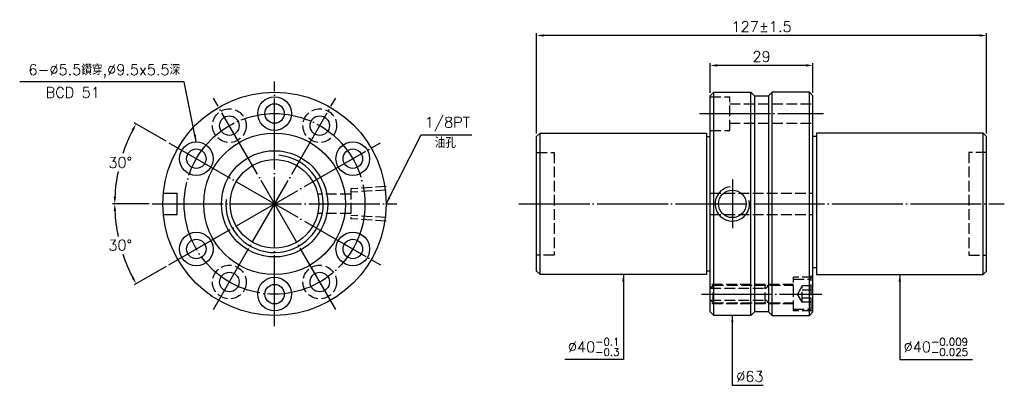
# Model space of a CAD drawing. Header units: millimetres. Extents: x 1865 to 2143, y -268 to -164.
import ezdxf

# ---------------------------------------------------------------- set-up
doc = ezdxf.new("R2010")
doc.units = ezdxf.units.MM
doc.linetypes.add('CENTER', pattern=[22, 20, -1, 0, -1])
doc.linetypes.add('DASHED', pattern=[4, 3, -1])
for name, color, linetype in [('DDVIEW', 7, 'Continuous'), ('NT', 7, 'Continuous'), ('NT-DIM', 2, 'Continuous')]:
    doc.layers.add(name, color=color, linetype=linetype)
doc.styles.get("Standard").update_dxf_attribs({"font": 'simplex.shx', "bigfont": 'chineset.shx'})
doc.dimstyles.new('ISO-25', dxfattribs={"dimtxt": 3, "dimasz": 2, "dimexe": 0.646, "dimexo": 0.862, "dimgap": 1, "dimtad": 1, "dimdec": 3, "dimdsep": 46, "dimtxsty": 'Standard', "dimcen": 1.5, "dimclrd": 256, "dimclre": 256, "dimclrt": 256, "dimazin": 2, "dimtfac": 1, "dimtdec": 3, "dimtmove": 0, "dimatfit": 3, "dimfxl": 0, "dimtolj": 1, "dimlwd": -1, "dimlwe": -1, "dimarcsym": 0})

# ---------------------------------------------------------------- blocks, each defined once
blk = doc.blocks.new('*D4')
at = {"layer": 'Defpoints', "color": 0}
for p in [(2011.23, -168.79), (2011.23, -197.33), (2138.23, -197.33)]:
    blk.add_point(p, dxfattribs=at)
at = {"layer": 'NT-DIM'}
for p, q in [((2011.23, -196.46), (2011.23, -168.14)), ((2136.23, -168.79), (2013.23, -168.79)), ((2138.23, -196.46), (2138.23, -168.14))]:
    blk.add_line(p, q, dxfattribs=at)
for points in [[(2013.23, -168.46), (2013.23, -169.12), (2011.23, -168.79)], [(2136.23, -168.46), (2136.23, -169.12), (2138.23, -168.79)]]:
    blk.add_solid(points, dxfattribs=at)
at = {"layer": 'NT-DIM', "insert": (2074.73, -166.29), "char_height": 3, "attachment_point": 5}
blk.add_mtext('\\A1;127%%P1.5', dxfattribs=at)
blk = doc.blocks.new('*D1')
at = {"layer": 'Defpoints', "color": 0}
for p in [(1907.41, -199.08), (1894.9, -200.9), (1902.79, -216.33), (1971.79, -216.33), (1967.17, -233.58)]:
    blk.add_point(p, dxfattribs=at)
at = {"layer": 'NT-DIM'}
for p, q in [((1906.67, -198.64), (1897.66, -193.45)), ((1901.93, -216.33), (1891.53, -216.33))]:
    blk.add_line(p, q, dxfattribs=at)
for start, end in [(152.5403, 161.6672), (168.278, 177.4597)]:
    blk.add_arc((1937.29, -216.33), 45.11, start, end, dxfattribs=at)
for points in [[(1896.97, -195.36), (1897.55, -195.68), (1898.22, -193.77)], [(1892.56, -214.33), (1891.89, -214.32), (1892.18, -216.33)]]:
    blk.add_solid(points, dxfattribs=at)
at = {"layer": 'NT-DIM', "insert": (1893.72, -204.65), "char_height": 3, "attachment_point": 5, "rotation": 1}
blk.add_mtext('\\A1;30°', dxfattribs=at)
blk = doc.blocks.new('*D2')
at = {"layer": 'Defpoints', "color": 0}
for p in [(1967.17, -199.08), (1902.79, -216.33), (1971.79, -216.33), (1892.86, -224.16), (1907.41, -233.58)]:
    blk.add_point(p, dxfattribs=at)
at = {"layer": 'NT-DIM'}
for p, q in [((1901.93, -216.33), (1891.53, -216.33)), ((1906.67, -234.01), (1897.66, -239.2))]:
    blk.add_line(p, q, dxfattribs=at)
for start, end in [(182.5403, 191.7489), (198.2978, 207.4597)]:
    blk.add_arc((1937.29, -216.33), 45.11, start, end, dxfattribs=at)
for points in [[(1891.89, -218.33), (1892.56, -218.32), (1892.18, -216.33)], [(1897.55, -236.97), (1896.97, -237.29), (1898.22, -238.88)]]:
    blk.add_solid(points, dxfattribs=at)
at = {"layer": 'NT-DIM', "insert": (1893.72, -228), "char_height": 3, "attachment_point": 5, "rotation": 1}
blk.add_mtext('\\A1;30°', dxfattribs=at)
blk = doc.blocks.new('*D3')
at = {"layer": 'Defpoints', "color": 0}
for p in [(2060.23, -177.23), (2060.23, -185.83), (2089.23, -185.83)]:
    blk.add_point(p, dxfattribs=at)
at = {"layer": 'NT-DIM'}
for p, q in [((2060.23, -184.96), (2060.23, -176.59)), ((2087.23, -177.23), (2062.23, -177.23)), ((2089.23, -184.96), (2089.23, -176.59))]:
    blk.add_line(p, q, dxfattribs=at)
for points in [[(2062.23, -176.9), (2062.23, -177.57), (2060.23, -177.23)], [(2087.23, -176.9), (2087.23, -177.57), (2089.23, -177.23)]]:
    blk.add_solid(points, dxfattribs=at)
at = {"layer": 'NT-DIM', "insert": (2074.73, -174.73), "char_height": 3, "attachment_point": 5}
blk.add_mtext('\\A1;29', dxfattribs=at)

msp = doc.modelspace()

# ---------------------------------------------------------------- linework, layer by layer
at = {"layer": 'DDVIEW', "color": 3, "linetype": 'CENTER'}
for p, q in [((1937.2909, -250.8256), (1937.2909, -181.8256)), ((1954.5409, -246.2034), (1920.0409, -186.4477)), ((1920.0409, -246.2034), (1954.5409, -186.4477)), ((1907.413, -233.5756), (1967.1688, -199.0756)), ((1907.413, -199.0756), (1967.1688, -233.5756)), ((1902.7909, -216.3256), (1971.7909, -216.3256))]:
    msp.add_line(p, q, dxfattribs=at)
at = {"layer": 'DDVIEW'}
for p, q in [((1905.9255, -213.3256), (1909.7909, -213.3256)), ((1909.7909, -219.3256), (1909.7909, -213.3256)), ((1905.9255, -219.3256), (1909.7909, -219.3256))]:
    msp.add_line(p, q, dxfattribs=at)
at = {"layer": 'DDVIEW', "color": 1, "linetype": 'DASHED'}
for p, q in [((1958.7909, -213.5756), (1949.4846, -213.5756)), ((1968.7909, -211.4616), (1958.7909, -212.0866)), ((1958.7909, -212.0866), (1958.7909, -220.5646)), ((1968.7909, -212.4344), (1958.7909, -213.0594)), ((1958.7909, -219.0756), (1949.4846, -219.0756)), ((1968.7909, -220.2168), (1958.7909, -219.5918)), ((1968.7909, -221.1896), (1958.7909, -220.5646))]:
    msp.add_line(p, q, dxfattribs=at)
at = {"layer": 'DDVIEW', "color": 3, "linetype": 'CENTER'}
msp.add_circle((1937.2909, -216.3256), 25.5, dxfattribs=at)
at = {"layer": 'DDVIEW', "color": 1, "linetype": 'DASHED'}
for centre in [(1924.5409, -194.2419), (1950.0409, -194.2419), (1924.5409, -238.4092), (1950.0409, -238.4092)]:
    msp.add_circle(centre, 4.75, dxfattribs=at)
at = {"layer": 'DDVIEW', "linetype": 'ByBlock'}
for radius in [15, 12.5]:
    msp.add_circle((1937.2909, -216.3256), radius, dxfattribs=at)
at = {"layer": 'DDVIEW', "color": 5, "linetype": 'ByBlock'}
msp.add_arc((1937.2909, -216.3256), 13.75, 175, 85, dxfattribs=at)
at = {"layer": 'NT', "linetype": 'ByBlock'}
for p, q in [((2060.2271, -185.8256), (2061.2271, -184.8256)), ((2060.2271, -246.8256), (2060.2271, -185.8256)), ((2061.2271, -184.8256), (2071.7271, -184.8256)), ((2061.2271, -247.8256), (2061.2271, -184.8256)), ((2071.7271, -184.8256), (2072.7271, -185.8256)), ((2071.7271, -247.8256), (2071.7271, -184.8256)), ((2072.7271, -185.8256), (2072.7271, -246.8256)), ((2077.7271, -184.8256), (2076.7271, -185.8256)), ((2076.7271, -185.8256), (2076.7271, -246.8256)), ((2088.2271, -184.8256), (2077.7271, -184.8256)), ((2077.7271, -247.8256), (2077.7271, -184.8256)), ((2089.2271, -185.8256), (2088.2271, -184.8256)), ((2088.2271, -247.8256), (2088.2271, -184.8256)), ((2089.2271, -246.8256), (2089.2271, -185.8256)), ((2011.2271, -197.3256), (2012.2271, -196.3256)), ((2012.2271, -196.3256), (2059.2271, -196.3256)), ((2012.2271, -236.3256), (2012.2271, -196.3256)), ((2059.2271, -196.3256), (2059.2271, -236.3256)), ((2137.2271, -196.3256), (2090.2271, -196.3256)), ((2090.2271, -196.3256), (2090.2271, -236.3256)), ((2138.2271, -197.3256), (2137.2271, -196.3256)), ((2137.2271, -236.3256), (2137.2271, -196.3256)), ((2011.2271, -235.3256), (2011.2271, -197.3256)), ((2059.2271, -197.3256), (2060.2271, -197.3256)), ((2090.2271, -197.3256), (2089.2271, -197.3256)), ((2138.2271, -235.3256), (2138.2271, -197.3256)), ((2012.2271, -236.3256), (2011.2271, -235.3256)), ((2060.2271, -235.3256), (2059.2271, -235.3256)), ((2089.2271, -234.3256), (2090.2271, -234.3256)), ((2137.2271, -236.3256), (2138.2271, -235.3256)), ((2059.2271, -236.3256), (2012.2271, -236.3256)), ((2090.2271, -236.3256), (2137.2271, -236.3256)), ((2061.2271, -247.8256), (2060.2271, -246.8256)), ((2072.7271, -246.8256), (2071.7271, -247.8256)), ((2076.7271, -246.8256), (2077.7271, -247.8256)), ((2088.2271, -247.8256), (2089.2271, -246.8256)), ((2071.7271, -247.8256), (2061.2271, -247.8256)), ((2077.7271, -247.8256), (2088.2271, -247.8256))]:
    msp.add_line(p, q, dxfattribs=at)
at = {"layer": 'NT', "color": 1, "linetype": 'DASHED'}
for p, q in [((2060.2271, -186.0756), (2065.7271, -186.0756)), ((2065.7271, -195.5756), (2065.7271, -186.0756)), ((2065.7271, -188.0756), (2089.2271, -188.0756)), ((2065.7271, -193.5756), (2089.2271, -193.5756)), ((2060.2271, -195.5756), (2065.7271, -195.5756)), ((2011.2271, -201.8256), (2016.2271, -201.8256)), ((2016.2271, -201.8256), (2016.2271, -230.8256)), ((2138.2271, -201.8256), (2133.2271, -201.8256)), ((2133.2271, -201.8256), (2133.2271, -230.8256)), ((2060.2271, -213.3256), (2089.2271, -213.3256)), ((2060.2271, -219.3256), (2089.2271, -219.3256)), ((2016.2271, -230.8256), (2011.2271, -230.8256)), ((2133.2271, -230.8256), (2138.2271, -230.8256)), ((2089.2271, -237.0756), (2083.7271, -237.0756)), ((2083.7271, -246.5756), (2083.7271, -237.0756)), ((2083.7271, -237.5756), (2088.7271, -237.5756)), ((2088.7271, -246.0756), (2088.7271, -236.5756)), ((2083.7271, -239.0756), (2060.2271, -239.0756)), ((2061.0271, -239.3256), (2060.2271, -240.1256)), ((2060.2271, -240.1256), (2075.7271, -240.1256)), ((2061.0271, -244.3256), (2061.0271, -239.3256)), ((2061.0271, -239.3256), (2083.7271, -239.3256)), ((2075.7271, -244.3256), (2075.7271, -239.3256)), ((2086.2271, -239.5162), (2084.8938, -241.8256)), ((2088.7271, -239.5162), (2086.2271, -239.5162)), ((2086.2271, -244.135), (2086.2271, -239.5162)), ((2088.7271, -240.6709), (2086.2271, -240.6709)), ((2061.0271, -244.3256), (2060.2271, -243.5256)), ((2060.2271, -243.5256), (2075.7271, -243.5256)), ((2061.0271, -244.3256), (2083.7271, -244.3256)), ((2086.2271, -244.135), (2084.8938, -241.8256)), ((2088.7271, -242.9803), (2086.2271, -242.9803)), ((2088.7271, -244.135), (2086.2271, -244.135)), ((2083.7271, -244.5756), (2060.2271, -244.5756)), ((2083.7271, -246.0756), (2088.7271, -246.0756)), ((2089.2271, -246.5756), (2083.7271, -246.5756))]:
    msp.add_line(p, q, dxfattribs=at)
at = {"layer": 'NT'}
for p, q in [((2072.7271, -185.8256), (2076.7271, -185.8256)), ((2076.7271, -246.8256), (2072.7271, -246.8256))]:
    msp.add_line(p, q, dxfattribs=at)
at = {"layer": 'NT', "color": 3, "linetype": 'CENTER'}
for p, q in [((2057.2271, -190.8256), (2092.2271, -190.8256)), ((2066.4771, -209.4506), (2066.4771, -223.2005)), ((2006.2271, -216.3256), (2143.2271, -216.3256)), ((2057.7271, -241.8256), (2091.7271, -241.8256))]:
    msp.add_line(p, q, dxfattribs=at)
at = {"layer": 'NT', "linetype": 'ByBlock'}
for centre, radius in [((1937.2909, -216.3256), 31.5), ((1937.2909, -190.8256), 4.75), ((1937.2909, -190.8256), 2.75), ((1924.5409, -194.2419), 2.75), ((1950.0409, -194.2419), 2.75), ((1937.2909, -216.3256), 20), ((1915.2072, -203.5756), 4.75), ((1959.3745, -203.5756), 4.75), ((1915.2072, -203.5756), 2.75), ((1959.3745, -203.5756), 2.75), ((2066.4771, -216.3256), 3.8912), ((1915.2072, -229.0756), 4.75), ((1959.3745, -229.0756), 4.75), ((1915.2072, -229.0756), 2.75), ((1959.3745, -229.0756), 2.75), ((1924.5409, -238.4092), 2.75), ((1950.0409, -238.4092), 2.75), ((1937.2909, -241.8256), 4.75), ((1937.2909, -241.8256), 2.75)]:
    msp.add_circle(centre, radius, dxfattribs=at)
at = {"layer": 'NT', "color": 5}
msp.add_arc((2066.4771, -216.3256), 4.864, 96.86996, 11.692652, dxfattribs=at)
at = {"layer": 'NT', "color": 1, "linetype": 'DASHED'}
for centre, start, end in [((2075.7271, -239.3256), 270, 0), ((2075.7271, -244.3256), 0, 90)]:
    msp.add_arc(centre, 0.8, start, end, dxfattribs=at)

# ---------------------------------------------------------------- texts
at = {"layer": 'NT-DIM', "char_height": 3}
for s, insert, attachment_point in [('6-%%C5.5鑽穿,%%C9.5x5.5深', (1910.6477, -180.8783), 9), ('BCD 51', (1872.689, -186.3843), 7), ('\\A1;1/8PT', (1979.7184, -195.8048), 7), ('油孔', (1982.4797, -200.5493), 7), ('\\A1;%%C40{\\H0.7x;\\S-0.1^ -0.3;}', (2034.6271, -259.2453), 9), ('\\A1;%%C40{\\H0.7x;\\S-0.009^ -0.025;}', (2114.8271, -259.2453), 7), ('%%C63', (2067.5715, -266.5731), 7)]:
    msp.add_mtext(s, dxfattribs=dict(at, insert=insert, attachment_point=attachment_point))

# ---------------------------------------------------------------- dimensions: what is measured, and where the dimension line sits
at = {"layer": 'NT-DIM'}
dim = msp.add_linear_dim(base=(2011.2271, -168.7906), p1=(2138.2271, -197.3256), p2=(2011.2271, -197.3256), text='<>%%P1.5', dimstyle='ISO-25', dxfattribs=at)
dim.commit()
dim.dimension.update_dxf_attribs({"geometry": '*D4', "text_midpoint": (2074.7271, -166.2906)})
dim = msp.add_linear_dim(base=(2060.2271, -177.2349), p1=(2089.2271, -185.8256), p2=(2060.2271, -185.8256), dimstyle='ISO-25', dxfattribs=at)
dim.commit()
dim.dimension.update_dxf_attribs({"geometry": '*D3', "text_midpoint": (2074.7271, -174.7349)})
for base, line2, picture, middle in [((1894.8989, -200.8961), ((1907.413, -199.0756), (1967.1688, -233.5756)), '*D1', (1893.7155, -204.6496)), ((1892.8637, -224.1593), ((1907.413, -233.5756), (1967.1688, -199.0756)), '*D2', (1893.7155, -228.0016))]:
    dim = msp.add_angular_dim_2l(base=base, line1=((1902.7909, -216.3256), (1971.7909, -216.3256)), line2=line2, dimstyle='ISO-25', dxfattribs=at)
    dim.commit()
    dim.dimension.update_dxf_attribs({"geometry": picture, "text_midpoint": middle, "text_rotation": 1})

# ---------------------------------------------------------------- leaders
at = {"layer": 'NT-DIM', "annotation_type": 0, "has_hookline": 1}
for points, hookline_direction, text_width in [([(1915.2072, -198.8256), (1911.7475, -181.8712), (1911.6477, -181.8783)], 1, 45.2857), ([(1968.7909, -216.3256), (1978.6185, -196.7993), (1978.7184, -196.8048)], 0, 13.2857), ([(2035.7271, -236.3256), (2035.7271, -260.2453), (2035.6271, -260.2453)], 1, 15.4286), ([(2113.7271, -236.3256), (2113.7271, -260.2453), (2113.8271, -260.2453)], 0, 19.4286), ([(2066.4715, -247.8221), (2066.4715, -267.5731), (2066.5715, -267.5731)], 0, 7.5714)]:
    msp.add_leader(points, dimstyle='ISO-25', dxfattribs=dict(at, hookline_direction=hookline_direction, text_width=text_width))

doc.saveas('drawing.dxf')
